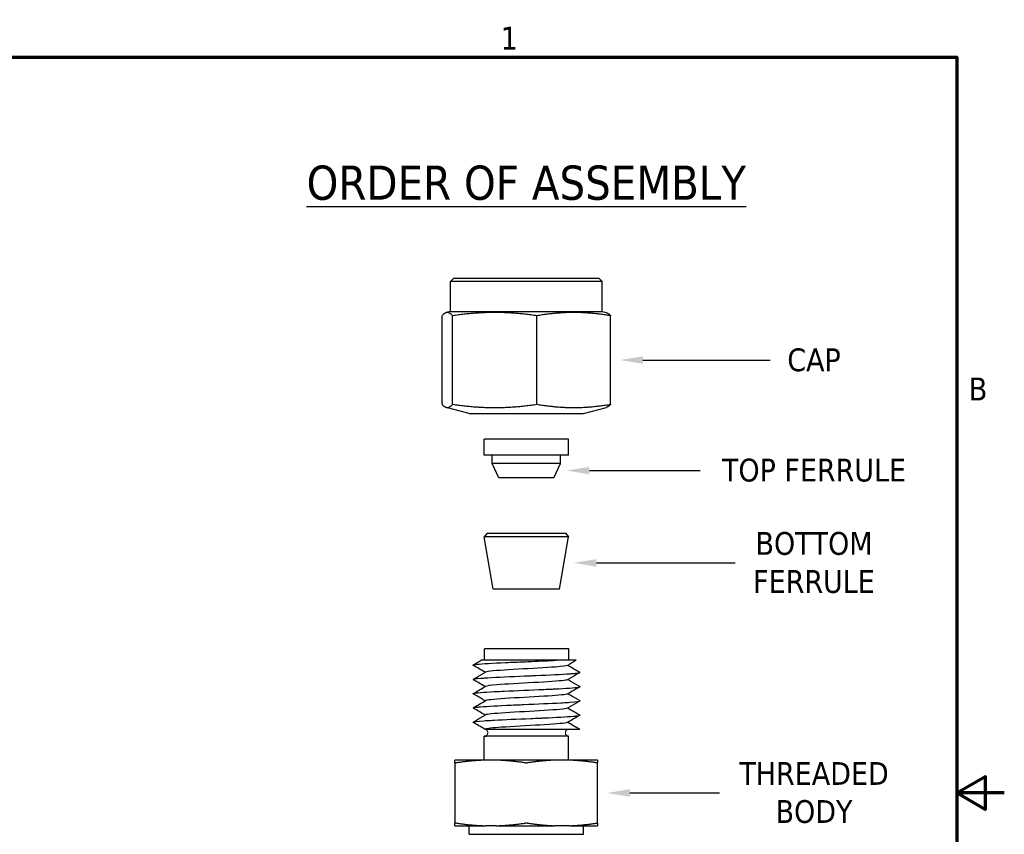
# Model space of a CAD drawing. Header units: inches. Extents: x 0.2 to 10.9, y 0.3 to 8.6.
# Tile 17 of 17: x 5.7 to 10.9, y 4.2 to 8.5. Entities that reach past the tile are written whole.
import ezdxf
from ezdxf import colors
from ezdxf.entities.mleader import LeaderData, LeaderLine
from ezdxf.math import Vec2, Vec3

# ---------------------------------------------------------------- set-up
doc = ezdxf.new("R2010")
doc.units = ezdxf.units.IN
doc.header["$MEASUREMENT"] = 0
doc.linetypes.add('DASHED', pattern=[0.2067, 0.1654, -0.0413])
doc.layers.add('Border (ANSI)', color=7, linetype='Continuous', lineweight=70)
doc.layers.add('Geometry', color=255, linetype='Continuous', lineweight=25)
doc.layers.add('Dimensions', color=250, linetype='Continuous')
doc.layers.add('Hidden', color=7, linetype='DASHED', lineweight=18, true_color=0x383838)
doc.styles.add('Note Text (ANSI)', font='tahoma.ttf')
doc.styles.get("Standard").update_dxf_attribs({"font": 'tahoma.ttf'})

# ---------------------------------------------------------------- blocks, each defined once
blk = doc.blocks.new('new block')
at = {"layer": 'Border (ANSI)', "flags": 128}
for points in [[(0, 0), (0, 7.74), (10.24, 7.74), (10.24, 0), (0, 0)], [(10.49, 3.87), (10.24, 3.87), (10.39, 3.9566), (10.39, 3.7834), (10.24, 3.87)]]:
    blk.add_lwpolyline(points, dxfattribs=at)
at = {"layer": 'Border (ANSI)', "char_height": 0.12, "attachment_point": 7, "style": 'Note Text (ANSI)'}
for s, insert in [('1', (7.8429, 7.78)), ('B', (10.3034, 5.935))]:
    blk.add_mtext(s, dxfattribs=dict(at, insert=insert))

msp = doc.modelspace()

# ---------------------------------------------------------------- linework, layer by layer
at = {"layer": 'Geometry'}
for p, q in [((8.0062, 7.1672), (7.9875, 7.1485)), ((8.7862, 7.1485), (7.9875, 7.1485)), ((7.9875, 6.9909), (7.9875, 7.1485)), ((8.0062, 7.1672), (8.7675, 7.1672)), ((8.7675, 7.1672), (8.7862, 7.1485)), ((8.7862, 6.9909), (8.7862, 7.1485)), ((7.9875, 6.9909), (7.9659, 6.9852)), ((7.9875, 6.9909), (8.7862, 6.9909)), ((8.7862, 6.9909), (8.8078, 6.9852)), ((7.9437, 6.5032), (7.9437, 6.9688)), ((7.9993, 6.5032), (7.9993, 6.9688)), ((8.4424, 6.5032), (8.4424, 6.9688)), ((8.83, 6.5032), (8.83, 6.9688)), ((8.0868, 6.4547), (7.9659, 6.4868)), ((8.6869, 6.4547), (8.8078, 6.4868)), ((8.0868, 6.4547), (8.6869, 6.4547)), ((8.6092, 6.3197), (8.1645, 6.3197)), ((8.1645, 6.2357), (8.1645, 6.3197)), ((8.6092, 6.2357), (8.6092, 6.3197)), ((8.6092, 6.2357), (8.1645, 6.2357)), ((8.2069, 6.1922), (8.2069, 6.2357)), ((8.5669, 6.1922), (8.5669, 6.2357)), ((8.5669, 6.1922), (8.2069, 6.1922)), ((8.2429, 6.1172), (8.2069, 6.1922)), ((8.5309, 6.1172), (8.5669, 6.1922)), ((8.5309, 6.1172), (8.2429, 6.1172)), ((8.1806, 5.8247), (8.165, 5.8063)), ((8.6087, 5.8063), (8.165, 5.8063)), ((8.2121, 5.5315), (8.165, 5.8063)), ((8.1806, 5.8247), (8.5931, 5.8247)), ((8.5616, 5.5315), (8.6087, 5.8063)), ((8.5931, 5.8247), (8.6087, 5.8063)), ((8.5616, 5.5315), (8.2121, 5.5315)), ((8.6103, 5.2165), (8.1678, 5.2165)), ((8.1678, 5.1565), (8.1678, 5.2165)), ((8.6103, 5.1565), (8.6103, 5.2165)), ((8.5436, 5.1565), (8.5439, 5.1565)), ((8.1721, 4.7939), (8.1727, 4.7943)), ((8.1656, 4.6313), (8.1656, 4.7573)), ((8.6081, 4.6313), (8.6081, 4.7575)), ((8.1718, 4.6313), (8.0118, 4.6313)), ((8.0118, 4.6165), (8.0118, 4.301)), ((8.2291, 4.6313), (8.1718, 4.6313)), ((8.5353, 4.6313), (8.2291, 4.6313)), ((8.6152, 4.6313), (8.5353, 4.6313)), ((8.7618, 4.6313), (8.6152, 4.6313)), ((8.7618, 4.3004), (8.7618, 4.6172)), ((8.0118, 4.2863), (8.1718, 4.2863)), ((8.0868, 4.2413), (8.0868, 4.2863)), ((8.2291, 4.2863), (8.1718, 4.2863)), ((8.2291, 4.2863), (8.5353, 4.2863)), ((8.6152, 4.2863), (8.5353, 4.2863)), ((8.6152, 4.2863), (8.7618, 4.2863)), ((8.6868, 4.2413), (8.6868, 4.2863)), ((8.0868, 4.2413), (8.6868, 4.2413))]:
    msp.add_line(p, q, dxfattribs=at)
for centre, major_axis, ratio, start_param, end_param in [((8.0193, 4.6182), (-0.00749, -0.00174), 0.124738, 6.25418, 7.301913), ((8.3868, 4.6186), (0.0075, 0.00001), 0.263452, 4.188282, 5.236017), ((8.7543, 4.6189), (0.00749, -0.00174), 0.125455, 5.264571, 6.312307), ((8.0193, 4.2993), (0.00749, -0.00174), 0.124738, 2.122865, 3.170598), ((8.3868, 4.2989), (0.0075, -0.00001), 0.263452, 1.047169, 2.094903), ((8.7543, 4.2986), (-0.00749, -0.00174), 0.125455, 3.112471, 4.160207)]:
    msp.add_ellipse(centre, major_axis=major_axis, ratio=ratio, start_param=start_param, end_param=end_param, dxfattribs=at)
for points, weights in [([(7.9993, 6.9688), (7.9715, 7.0008), (7.9437, 6.9688)], [1.01053138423, 1.16686113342, 1.01053138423]), ([(8.4424, 6.9688), (8.2208, 7.0008), (7.9993, 6.9688)], [1.01053138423, 1.16686113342, 1.01053138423]), ([(8.83, 6.9688), (8.6362, 7.0008), (8.4424, 6.9688)], [1.01053138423, 1.16686113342, 1.01053138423]), ([(8.8078, 6.9852), (8.8181, 6.9824), (8.83, 6.9688)], [1.0850715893, 1.07186409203, 1.01053138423]), ([(7.9437, 6.5032), (7.9715, 6.4712), (7.9993, 6.5032)], [1.01053138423, 1.16686113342, 1.01053138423]), ([(7.9993, 6.5032), (8.2208, 6.4712), (8.4424, 6.5032)], [1.01053138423, 1.16686113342, 1.01053138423]), ([(8.4424, 6.5032), (8.6362, 6.4712), (8.83, 6.5032)], [1.01053138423, 1.16686113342, 1.01053138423]), ([(8.83, 6.5032), (8.8181, 6.4896), (8.8078, 6.4868)], [1.01053138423, 1.07186409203, 1.0850715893]), ([(8.0118, 4.6165), (8.0118, 4.63), (8.0118, 4.6313)], [1.0621092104, 1.06071791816, 1]), ([(8.1718, 4.6313), (8.099, 4.6293), (8.0156, 4.6165)], [1, 1.05525136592, 1.05814368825]), ([(8.3831, 4.6169), (8.301, 4.6293), (8.2291, 4.6313)], [1.05805476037, 1.05449556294, 1]), ([(8.5353, 4.6313), (8.4677, 4.6287), (8.3906, 4.6169)], [1, 1.04941896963, 1.05410787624]), ([(8.7581, 4.6172), (8.682, 4.6287), (8.6152, 4.6313)], [1.05398719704, 1.04881788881, 1]), ([(8.7618, 4.6313), (8.7618, 4.6286), (8.7618, 4.6172)], [1, 1.04745680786, 1.05287844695]), ([(8.0118, 4.2863), (8.0118, 4.2876), (8.0118, 4.301)], [1, 1.06071791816, 1.0621092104]), ([(8.0156, 4.301), (8.099, 4.2882), (8.1718, 4.2863)], [1.05814368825, 1.05525136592, 1]), ([(8.2291, 4.2863), (8.301, 4.2882), (8.3831, 4.3006)], [1, 1.05449556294, 1.05805476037]), ([(8.3906, 4.3006), (8.4677, 4.2888), (8.5353, 4.2863)], [1.05410787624, 1.04941896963, 1]), ([(8.6152, 4.2863), (8.682, 4.2888), (8.7581, 4.3004)], [1, 1.04881788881, 1.05398719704]), ([(8.7618, 4.3004), (8.7618, 4.2889), (8.7618, 4.2863)], [1.05287844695, 1.04745680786, 1])]:
    msp.add_rational_spline(points, weights, degree=2, dxfattribs=at)
for points in [[(8.5479, 6.4547), (8.5482, 6.4547), (8.5486, 6.4547), (8.5489, 6.4547)], [(8.1078, 5.1319), (8.122, 5.1401), (8.1362, 5.1483), (8.1504, 5.1565)], [(8.1712, 5.0933), (8.1502, 5.1055), (8.1292, 5.1176), (8.1082, 5.1298)], [(8.6498, 5.1565), (8.6344, 5.1476), (8.619, 5.1386), (8.6036, 5.1297)], [(8.6054, 5.1308), (8.6262, 5.1186), (8.6471, 5.1065), (8.668, 5.0944)], [(8.1707, 5.0182), (8.1499, 5.0303), (8.129, 5.0424), (8.1081, 5.0545)], [(8.1074, 4.9816), (8.1291, 4.9941), (8.1508, 5.0067), (8.1725, 5.0192)], [(8.6689, 5.0173), (8.6473, 5.0048), (8.6256, 4.9922), (8.6039, 4.9797)], [(8.1082, 4.9069), (8.1297, 4.9194), (8.1513, 4.9319), (8.1728, 4.9444)], [(8.1712, 4.8682), (8.1503, 4.8804), (8.1294, 4.8925), (8.1085, 4.9046)], [(8.6681, 4.867), (8.6466, 4.8545), (8.625, 4.842), (8.6035, 4.8295)], [(8.6052, 4.9058), (8.6261, 4.8936), (8.6471, 4.8815), (8.668, 4.8693)], [(8.1681, 4.7947), (8.1479, 4.8064), (8.1278, 4.818), (8.1076, 4.8297)], [(8.6056, 4.8307), (8.6263, 4.8187), (8.647, 4.8067), (8.6677, 4.7948)], [(8.1722, 4.7941), (8.172, 4.794), (8.1718, 4.7938), (8.1717, 4.7937)], [(8.1861, 4.7948), (8.1862, 4.7948), (8.1863, 4.7948), (8.1865, 4.7948)]]:
    msp.add_open_spline(points, degree=3, dxfattribs=at)
for points, knots in [([(8.108, 5.13), (8.1061, 5.1311), (8.1072, 5.1321), (8.1115, 5.1331), (8.1149, 5.1339), (8.1201, 5.1347), (8.1271, 5.1354), (8.1548, 5.1385), (8.2105, 5.1416), (8.2783, 5.1448), (8.295, 5.1455), (8.3124, 5.1463), (8.3301, 5.1471), (8.3576, 5.1482), (8.3861, 5.1495), (8.4142, 5.1507), (8.4603, 5.1527), (8.5051, 5.1547), (8.5436, 5.1565)], [34.484689, 34.484689, 34.484689, 34.484689, 34.739819, 34.739819, 34.739819, 34.936748, 34.936748, 34.936748, 35.726335, 35.726335, 35.726335, 35.920468, 35.920468, 35.920468, 36.220774, 36.220774, 36.220774, 36.713758, 36.713758, 36.713758, 36.713758]), ([(8.5436, 5.1565), (8.5039, 5.1565), (8.4587, 5.1565), (8.4132, 5.1565), (8.3693, 5.1565), (8.325, 5.1565), (8.2863, 5.1565), (8.2132, 5.1565), (8.1594, 5.1565), (8.1514, 5.1565), (8.1507, 5.1565), (8.1504, 5.1565), (8.1504, 5.1565)], [-1.3277845, -1.3277845, -1.3277845, -1.3277845, -1.097425, -1.097425, -1.097425, -0.8748792, -0.8748792, -0.8748792, -0.4547261, -0.4547261, -0.4547261, -0.417983, -0.417983, -0.417983, -0.417983]), ([(8.6036, 5.1297), (8.5987, 5.1269), (8.5449, 5.1202), (8.3357, 5.1095), (8.1955, 5.1006), (8.1748, 5.0955), (8.173, 5.0944)], [-31.328821, -31.328821, -31.328821, -31.328821, -30.621003, -29.637283, -28.653562, -28.370282, -28.370282, -28.370282, -28.370282]), ([(8.6498, 5.1565), (8.6498, 5.1565), (8.6256, 5.1565), (8.5827, 5.1565), (8.5711, 5.1565), (8.558, 5.1565), (8.5439, 5.1565)], [-0.4240266, -0.4240266, -0.4240266, -0.4240266, -0.0906081, -0.0906081, -0.0906081, 0, 0, 0, 0]), ([(8.1083, 5.0548), (8.104, 5.0574), (8.1177, 5.0601), (8.148, 5.0625), (8.1539, 5.0629), (8.1604, 5.0634), (8.1675, 5.0638), (8.1728, 5.0641), (8.1784, 5.0645), (8.1843, 5.0648), (8.2345, 5.0679), (8.3059, 5.0714), (8.378, 5.0743), (8.3895, 5.0747), (8.4011, 5.0752), (8.4126, 5.0756), (8.4206, 5.0759), (8.4287, 5.0762), (8.4366, 5.0766), (8.5078, 5.0797), (8.5747, 5.0831), (8.6171, 5.086), (8.6239, 5.0865), (8.6301, 5.0869), (8.6356, 5.0874), (8.6393, 5.0877), (8.6427, 5.088), (8.6457, 5.0883), (8.6639, 5.0903), (8.6715, 5.0924), (8.668, 5.0944)], [28.192167, 28.192167, 28.192167, 28.192167, 28.821191, 28.821191, 28.821191, 28.943448, 28.943448, 28.943448, 29.034424, 29.034424, 29.034424, 29.807619, 29.807619, 29.807619, 29.931367, 29.931367, 29.931367, 30.018144, 30.018144, 30.018144, 30.794044, 30.794044, 30.794044, 30.918499, 30.918499, 30.918499, 31.001865, 31.001865, 31.001865, 31.496729, 31.496729, 31.496729, 31.496729]), ([(8.1083, 5.0568), (8.1136, 5.0598), (8.1189, 5.0629), (8.1404, 5.0754), (8.1567, 5.0848), (8.1729, 5.0942)], [0, 0, 0, 0, 0.0310368, 0.0310368, 0.1264072, 0.1264072, 0.1264072, 0.1264072]), ([(8.6679, 5.0921), (8.6626, 5.089), (8.6573, 5.0859), (8.6357, 5.0734), (8.6195, 5.064), (8.6032, 5.0545)], [0, 0, 0, 0, 0.0311609, 0.0311609, 0.1267239, 0.1267239, 0.1267239, 0.1267239]), ([(8.6032, 5.0545), (8.6011, 5.0533), (8.5781, 5.0481), (8.432, 5.0391), (8.2278, 5.0286), (8.1774, 5.022), (8.1729, 5.0193)], [-25.0304, -25.0304, -25.0304, -25.0304, -24.71868, -23.734959, -22.751238, -22.078259, -22.078259, -22.078259, -22.078259]), ([(8.6053, 5.0558), (8.61, 5.053), (8.6148, 5.0502), (8.6359, 5.038), (8.6522, 5.0285), (8.6686, 5.0191)], [0.0031823, 0.0031823, 0.0031823, 0.0031823, 0.0310661, 0.0310661, 0.1271028, 0.1271028, 0.1271028, 0.1271028]), ([(8.1074, 4.9802), (8.1063, 4.9808), (8.1067, 4.9814), (8.1083, 4.982), (8.1088, 4.9822), (8.1096, 4.9824), (8.1104, 4.9826), (8.1221, 4.9856), (8.1605, 4.9889), (8.216, 4.9918), (8.229, 4.9925), (8.2429, 4.9931), (8.2575, 4.9938), (8.2619, 4.994), (8.2664, 4.9942), (8.271, 4.9944), (8.3354, 4.9974), (8.412, 5.0007), (8.4789, 5.0036), (8.4944, 5.0043), (8.5095, 5.0049), (8.5238, 5.0055), (8.528, 5.0057), (8.5321, 5.0059), (8.5361, 5.0061), (8.596, 5.0091), (8.6423, 5.0124), (8.6604, 5.0154), (8.6646, 5.016), (8.6673, 5.0167), (8.6686, 5.0173), (8.669, 5.0175), (8.6692, 5.0177), (8.6693, 5.0179), (8.6695, 5.0183), (8.6693, 5.0187), (8.6686, 5.0191)], [21.926089, 21.926089, 21.926089, 21.926089, 22.092483, 22.092483, 22.092483, 22.148379, 22.148379, 22.148379, 22.902377, 22.902377, 22.902377, 23.078501, 23.078501, 23.078501, 23.1321, 23.1321, 23.1321, 23.888818, 23.888818, 23.888818, 24.064529, 24.064529, 24.064529, 24.11582, 24.11582, 24.11582, 24.875259, 24.875259, 24.875259, 25.050355, 25.050355, 25.050355, 25.099541, 25.099541, 25.099541, 25.198328, 25.198328, 25.198328, 25.198328]), ([(8.1709, 4.9433), (8.1662, 4.946), (8.1615, 4.9487), (8.1404, 4.961), (8.1239, 4.9705), (8.1074, 4.98)], [0.003577, 0.003577, 0.003577, 0.003577, 0.0310756, 0.0310756, 0.1277791, 0.1277791, 0.1277791, 0.1277791]), ([(8.6039, 4.9797), (8.5975, 4.976), (8.5173, 4.9684), (8.2822, 4.9569), (8.1827, 4.9488), (8.1732, 4.9447), (8.1728, 4.9445)], [-18.758094, -18.758094, -18.758094, -18.758094, -17.832635, -16.848915, -15.865194, -15.812511, -15.812511, -15.812511, -15.812511]), ([(8.6058, 4.9808), (8.6105, 4.978), (8.6153, 4.9753), (8.6363, 4.9631), (8.6525, 4.9537), (8.6687, 4.9444)], [0.0037387, 0.0037387, 0.0037387, 0.0037387, 0.0316081, 0.0316081, 0.1268464, 0.1268464, 0.1268464, 0.1268464]), ([(8.1084, 4.9049), (8.1056, 4.9065), (8.1088, 4.908), (8.1186, 4.9094), (8.1234, 4.9101), (8.1297, 4.9108), (8.1372, 4.9114), (8.1402, 4.9116), (8.1434, 4.9119), (8.1467, 4.9122), (8.1825, 4.9151), (8.2409, 4.9183), (8.3067, 4.9212), (8.3227, 4.9219), (8.3391, 4.9225), (8.3557, 4.9232), (8.3619, 4.9234), (8.3682, 4.9237), (8.3744, 4.9239), (8.4434, 4.9269), (8.5146, 4.9301), (8.5679, 4.933), (8.5807, 4.9336), (8.5925, 4.9343), (8.6033, 4.9349), (8.6072, 4.9352), (8.6109, 4.9354), (8.6144, 4.9357), (8.6533, 4.9385), (8.6735, 4.9416), (8.6687, 4.9444)], [15.627616, 15.627616, 15.627616, 15.627616, 15.997301, 15.997301, 15.997301, 16.176531, 16.176531, 16.176531, 16.246055, 16.246055, 16.246055, 16.98374, 16.98374, 16.98374, 17.162496, 17.162496, 17.162496, 17.229776, 17.229776, 17.229776, 17.970179, 17.970179, 17.970179, 18.148474, 18.148474, 18.148474, 18.213497, 18.213497, 18.213497, 18.924763, 18.924763, 18.924763, 18.924763]), ([(8.6683, 4.9424), (8.663, 4.9393), (8.6576, 4.9362), (8.636, 4.9236), (8.6196, 4.9141), (8.6033, 4.9047)], [0, 0, 0, 0, 0.0313798, 0.0313798, 0.1273849, 0.1273849, 0.1273849, 0.1273849]), ([(8.1078, 4.8299), (8.1077, 4.8299), (8.1077, 4.83), (8.1076, 4.83), (8.1039, 4.8328), (8.1244, 4.836), (8.1651, 4.8388), (8.1755, 4.8395), (8.1872, 4.8402), (8.1998, 4.8408), (8.2055, 4.8411), (8.2115, 4.8414), (8.2176, 4.8417), (8.2715, 4.8446), (8.3409, 4.8478), (8.4081, 4.8506), (8.4251, 4.8513), (8.4419, 4.8519), (8.4583, 4.8526), (8.4656, 4.8528), (8.4727, 4.8532), (8.4798, 4.8535), (8.5434, 4.8563), (8.5999, 4.8595), (8.6333, 4.8623), (8.6416, 4.863), (8.6485, 4.8637), (8.654, 4.8643), (8.6564, 4.8646), (8.6585, 4.8649), (8.6603, 4.8652), (8.6678, 4.8665), (8.6704, 4.8679), (8.668, 4.8693)], [9.351968, 9.351968, 9.351968, 9.351968, 9.360011, 9.360011, 9.360011, 10.078667, 10.078667, 10.078667, 10.26143, 10.26143, 10.26143, 10.343732, 10.343732, 10.343732, 11.065104, 11.065104, 11.065104, 11.247021, 11.247021, 11.247021, 11.327452, 11.327452, 11.327452, 12.051559, 12.051559, 12.051559, 12.232175, 12.232175, 12.232175, 12.311173, 12.311173, 12.311173, 12.64356, 12.64356, 12.64356, 12.64356]), ([(8.108, 4.8316), (8.1134, 4.8347), (8.1188, 4.8378), (8.1404, 4.8504), (8.1567, 4.8598), (8.1729, 4.8693)], [0, 0, 0, 0, 0.0315567, 0.0315567, 0.1270947, 0.1270947, 0.1270947, 0.1270947]), ([(8.6033, 4.9047), (8.5995, 4.9025), (8.5605, 4.8964), (8.3757, 4.8864), (8.2071, 4.8768), (8.176, 4.8711), (8.1731, 4.8693)], [-12.473943, -12.473943, -12.473943, -12.473943, -11.930311, -10.946591, -9.96287, -9.515643, -9.515643, -9.515643, -9.515643]), ([(8.6035, 4.8295), (8.6024, 4.8289), (8.5884, 4.8244), (8.4711, 4.816), (8.2467, 4.8049), (8.1788, 4.7977), (8.1727, 4.7944)], [-6.179517, -6.179517, -6.179517, -6.179517, -6.027988, -5.044267, -4.060546, -3.236185, -3.236185, -3.236185, -3.236185]), ([(8.1681, 4.7947), (8.1681, 4.7947), (8.1682, 4.7946), (8.169, 4.7944), (8.1701, 4.7942), (8.1714, 4.7939)], [-0.03345512, -0.03345512, -0.03345512, -0.03345512, -0.02472332, -0.02472332, 0, 0, 0, 0]), ([(8.172, 4.7937), (8.1717, 4.794), (8.1727, 4.7942), (8.1775, 4.7946), (8.1812, 4.7947), (8.1861, 4.7948)], [-0.1488348, -0.1488348, -0.1488348, -0.1488348, -0.0746798, -0.0746798, -0.000268, -0.000268, -0.000268, -0.000268]), ([(8.1865, 4.7948), (8.1887, 4.7948), (8.1913, 4.7948), (8.1941, 4.7948), (8.21, 4.7948), (8.2347, 4.7948), (8.2652, 4.7948), (8.33, 4.7948), (8.4205, 4.7948), (8.4959, 4.7948), (8.5774, 4.7948), (8.6418, 4.7948), (8.6612, 4.7948), (8.6656, 4.7948), (8.6677, 4.7948), (8.6677, 4.7948)], [-1.21837, -1.21837, -1.21837, -1.21837, -1.184071, -1.184071, -1.184071, -0.990091, -0.990091, -0.990091, -0.576794, -0.576794, -0.576794, -0.130298, -0.130298, -0.130298, -0.029, -0.029, -0.029, -0.029]), ([(8.6081, 4.7575), (8.6081, 4.7575), (8.6073, 4.7575), (8.6019, 4.7575), (8.5924, 4.7575), (8.5633, 4.7574), (8.544, 4.7574), (8.4982, 4.7574), (8.4721, 4.7574), (8.4164, 4.7573), (8.3873, 4.7573), (8.3301, 4.7573), (8.3025, 4.7573), (8.2523, 4.7573), (8.2303, 4.7573), (8.1948, 4.7573), (8.1816, 4.7573), (8.1694, 4.7573), (8.1667, 4.7573), (8.1657, 4.7573), (8.1656, 4.7573), (8.1656, 4.7573)], [1.117441, 1.117441, 1.117441, 1.117441, 1.169925, 1.169925, 1.316288, 1.316288, 1.462668, 1.462668, 1.60909, 1.60909, 1.755576, 1.755576, 1.902124, 1.902124, 2.048702, 2.048702, 2.195251, 2.195251, 2.278126, 2.278126, 2.297495, 2.297495, 2.297495, 2.297495]), ([(8.1656, 4.7573), (8.1656, 4.7573), (8.1666, 4.7573), (8.1687, 4.7573), (8.1708, 4.7573), (8.1739, 4.7573), (8.178, 4.7573)], [2.2976946, 2.2976946, 2.2976946, 2.2976946, 2.3610539, 2.3610539, 2.3610539, 2.4245251, 2.4245251, 2.4245251, 2.4245251])]:
    msp.add_open_spline(points, degree=3, knots=knots, dxfattribs=at)
at = {"layer": 'Hidden'}
for centre, start, end in [((8.1656, 4.776), 270.0004, 70.7137), ((8.1656, 4.776), 71.3344, 76.9154), ((8.6108, 4.776), 90, 261.5342)]:
    msp.add_arc(centre, 0.0187, start, end, dxfattribs=at)

# ---------------------------------------------------------------- block references
at = {"layer": 'Dimensions'}
msp.add_blockref('new block', (0.4096, 0.5887), dxfattribs=at)

# ---------------------------------------------------------------- texts
at = {"layer": 'Dimensions', "insert": (8.3869, 7.6672), "char_height": 0.18, "width": 4.354892, "attachment_point": 5, "style": 'Note Text (ANSI)'}
msp.add_mtext('{\\LORDER OF ASSEMBLY}', dxfattribs=at)

# ---------------------------------------------------------------- leaders
at = {"layer": 'Dimensions'}
ml = msp.add_multileader_mtext('Standard', dxfattribs=at)
ml.set_content('CAP', color=256)
ml.set_leader_properties()
ml.build(insert=Vec2(0, 0))
ml.multileader.update_dxf_attribs({"text_left_attachment_type": 2, "text_right_attachment_type": 2, "dogleg_length": 0.36, "arrow_head_size": 0.12})
ctx = ml.context
ctx.base_point, ctx.char_height, ctx.arrow_head_size, ctx.landing_gap_size, ctx.plane_origin = Vec3(9.669, 6.735), 0.12, 0.12, 0.09, Vec3(8.83, 6.736)
ctx.left_attachment, ctx.right_attachment, ctx.text_align_type = 2, 2, 1
notes = []
notes.append((ctx, [(0, (1, 1, 0), (9.309, 6.735), (1, 0), 0.36, [(0, [(8.88, 6.736)], 0, [])])]))
ctx.mtext.insert, ctx.mtext.alignment, ctx.mtext.flow_direction = Vec3(9.8993, 6.7972), 2, 5
ml = msp.add_multileader_mtext('Standard', dxfattribs=at)
ml.set_content('TOP FERRULE', color=256)
ml.set_leader_properties()
ml.build(insert=Vec2(0, 0))
ml.multileader.update_dxf_attribs({"text_left_attachment_type": 2, "text_right_attachment_type": 2, "dogleg_length": 0.36, "arrow_head_size": 0.12})
ctx = ml.context
ctx.base_point, ctx.char_height, ctx.arrow_head_size, ctx.landing_gap_size, ctx.plane_origin = Vec3(9.3009, 6.1547), 0.12, 0.12, 0.09, Vec3(8.5489, 6.1547)
ctx.left_attachment, ctx.right_attachment, ctx.text_align_type = 2, 2, 1
notes.append((ctx, [(0, (1, 1, 0), (8.9409, 6.1547), (1, 0), 0.36, [(0, [(8.5989, 6.1547)], 0, [])])]))
ctx.mtext.insert, ctx.mtext.alignment, ctx.mtext.flow_direction = Vec3(9.8993, 6.2172), 2, 5
ml = msp.add_multileader_mtext('Standard', dxfattribs=at)
ml.set_content('BOTTOM\\PFERRULE', color=256)
ml.set_leader_properties()
ml.build(insert=Vec2(0, 0))
ml.multileader.update_dxf_attribs({"text_left_attachment_type": 2, "text_right_attachment_type": 2, "dogleg_length": 0.36, "arrow_head_size": 0.12})
ctx = ml.context
ctx.base_point, ctx.char_height, ctx.arrow_head_size, ctx.landing_gap_size, ctx.plane_origin = Vec3(9.4849, 5.6689), 0.12, 0.12, 0.09, Vec3(8.5851, 5.6689)
ctx.left_attachment, ctx.right_attachment, ctx.text_align_type = 2, 2, 1
notes.append((ctx, [(0, (1, 1, 0), (9.1249, 5.6689), (1, 0), 0.36, [(0, [(8.6351, 5.6689)], 0, [])])]))
ctx.mtext.insert, ctx.mtext.alignment, ctx.mtext.flow_direction = Vec3(9.8993, 5.8314), 2, 5
ml = msp.add_multileader_mtext('Standard', dxfattribs=at)
ml.set_content('THREADED \\PBODY', color=256)
ml.set_leader_properties()
ml.build(insert=Vec2(0, 0))
ml.multileader.update_dxf_attribs({"text_left_attachment_type": 2, "text_right_attachment_type": 2, "dogleg_length": 0.36, "arrow_head_size": 0.12})
ctx = ml.context
ctx.base_point, ctx.char_height, ctx.arrow_head_size, ctx.landing_gap_size, ctx.plane_origin = Vec3(9.4027, 4.4588), 0.12, 0.12, 0.09, Vec3(8.7618, 4.4588)
ctx.left_attachment, ctx.right_attachment, ctx.text_align_type = 2, 2, 1
notes.append((ctx, [(0, (1, 1, 0), (9.2452, 4.4588), (1, 0), 0.1575, [(0, [(8.8118, 4.4588)], 0, [])])]))
ctx.mtext.insert, ctx.mtext.alignment, ctx.mtext.flow_direction = Vec3(9.8993, 4.6213), 2, 5
for ctx, leaders in notes:
    for number, flags, end, landing, length, lines in leaders:
        leader = LeaderData()
        leader.index, (leader.has_last_leader_line, leader.has_dogleg_vector, leader.attachment_direction) = number, flags
        leader.last_leader_point, leader.dogleg_vector, leader.dogleg_length = Vec3(end), Vec3(landing), length
        for number, points, colour, breaks in lines:
            line = LeaderLine()
            line.index, line.vertices, line.color, line.breaks = number, Vec3.list(points), colors.encode_raw_color(colour), breaks
            leader.lines.append(line)
        ctx.leaders.append(leader)

doc.saveas('drawing.dxf')
